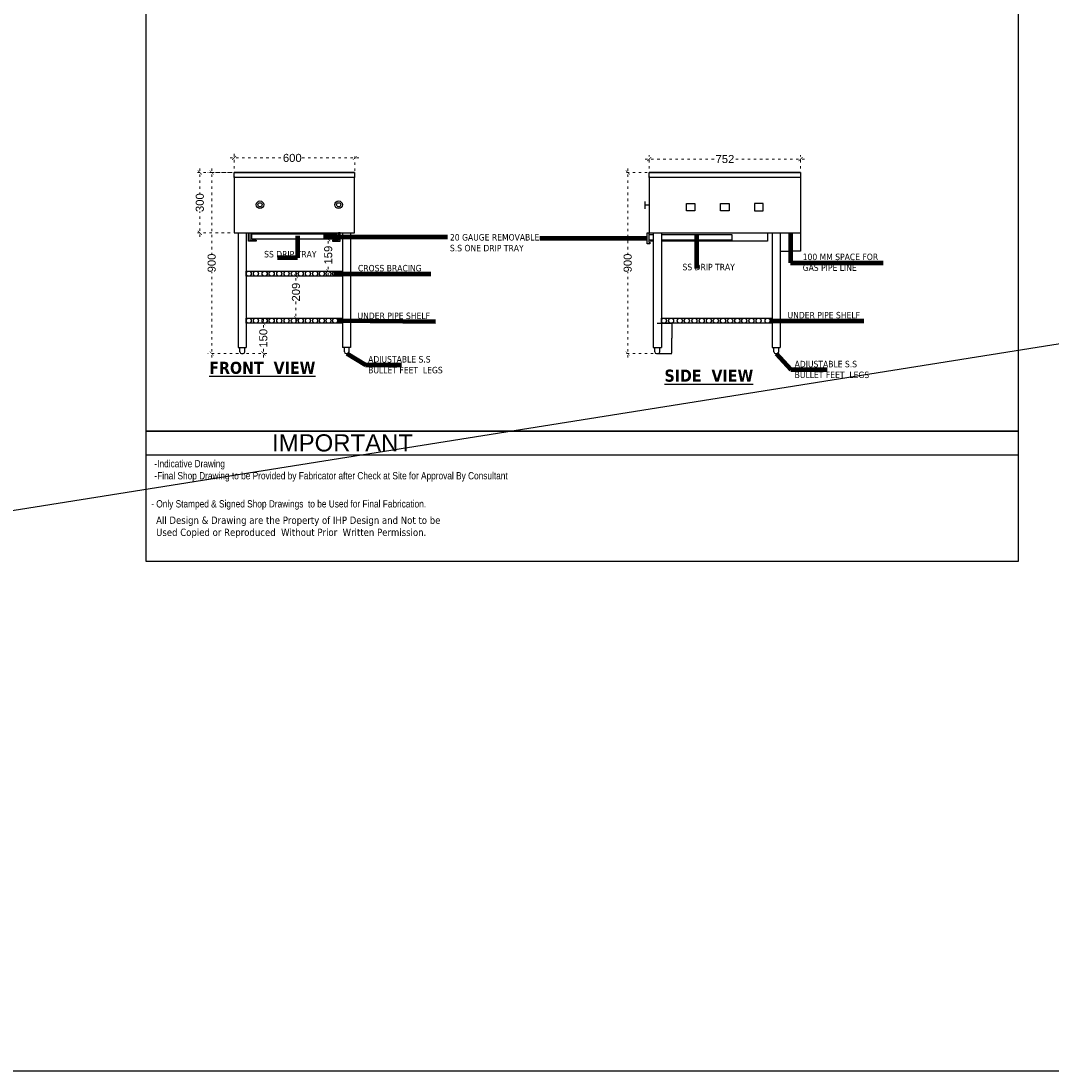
# Model space of a CAD drawing. Header units: millimetres. Extents: x 508219 to 745096, y 311341 to 352167.
# Tile 26 of 46: x 555716 to 560835, y 311341 to 316559. Entities that reach past the tile are written whole.
import ezdxf

# ---------------------------------------------------------------- set-up
doc = ezdxf.new("R2010")
doc.units = ezdxf.units.MM
doc.header["$PDMODE"] = 34
doc.linetypes.add('ACAD_ISO03W100', pattern=[30, 12, -18])
doc.layers.get('0').update_dxf_attribs({"color": 252})
doc.styles.get("Standard").update_dxf_attribs({"font": 'arial.ttf'})
doc.styles.add('style1', font='txt.shx')
doc.dimstyles.new('ISO-25', dxfattribs={"dimtxt": 40, "dimasz": 20, "dimexe": 20, "dimexo": 20, "dimtad": 0, "dimdec": 0, "dimdsep": 46, "dimtxsty": 'Standard', "dimblk": 'ARCHTICK', "dimcen": 2.5, "dimdle": 20, "dimadec": 0, "dimazin": 0, "dimtfac": 1, "dimtdec": 0, "dimtmove": 0, "dimatfit": 3, "dimfxl": 0, "dimlwd": 5, "dimlwe": 5, "dimarcsym": 0})
doc.dimstyles.get("Standard").update_dxf_attribs({"dimtxt": 0.18, "dimasz": 0.18, "dimexe": 0.18, "dimexo": 0.0625, "dimgap": 0.09, "dimtad": 0, "dimtih": 1, "dimtoh": 1, "dimdec": 4, "dimzin": 0, "dimdsep": 46, "dimtxsty": 'Standard', "dimcen": 0.09, "dimadec": 0, "dimazin": 0, "dimtfac": 1, "dimtdec": 4, "dimtofl": 0, "dimtmove": 0, "dimatfit": 3, "dimfxl": 0, "dimtolj": 1, "dimtzin": 0, "dimarcsym": 0})

# ---------------------------------------------------------------- blocks, each defined once
blk = doc.blocks.new('_ArchTick')
at = {"color": 0, "linetype": 'ByBlock', "const_width": 0.15}
blk.add_lwpolyline([(-0.5, -0.5), (0.5, 0.5)], dxfattribs=at)
blk = doc.blocks.new('*D51')
at = {"color": 0, "linetype": 'ACAD_ISO03W100', "lineweight": 5, "transparency": 16777216}
for p, q in [((556775.395621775, 315826.3844158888), (556775.395621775, 315898.5292414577)), ((557375.5236821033, 315813.8844158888), (557375.5236821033, 315898.5292414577)), ((556755.395621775, 315878.5292414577), (557019.6972502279, 315878.5292414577)), ((557395.5236821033, 315878.5292414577), (557109.4056404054, 315878.5292414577))]:
    blk.add_line(p, q, dxfattribs=at)
at = {"layer": 'DEFPOINTS', "color": 0, "transparency": 16777216}
for p in [(557375.5236821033, 315878.5292414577), (556775.395621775, 315806.3844158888), (557375.5236821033, 315793.8844158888)]:
    blk.add_point(p, dxfattribs=at)
at = {"color": 0, "lineweight": 5, "transparency": 16777216, "xscale": 20, "yscale": 20, "zscale": 20, "rotation": 180}
blk.add_blockref('_ArchTick', (556775.395621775, 315878.5292414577), dxfattribs=at)
at = {"color": 0, "lineweight": 5, "transparency": 16777216, "xscale": 20, "yscale": 20, "zscale": 20}
blk.add_blockref('_ArchTick', (557375.5236821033, 315878.5292414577), dxfattribs=at)
at = {"color": 0, "transparency": 16777216, "insert": (557064.5514453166, 315878.5292414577), "char_height": 40, "attachment_point": 5}
blk.add_mtext('600', dxfattribs=at)
blk = doc.blocks.new('*D52')
at = {"color": 0, "linetype": 'ACAD_ISO03W100', "lineweight": 5, "transparency": 16777216}
for p, q in [((558818.384376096, 315872.9815461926), (559170.0610561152, 315872.9815461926)), ((558838.384376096, 315826.3844158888), (558838.384376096, 315892.9815461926)), ((559610.6275724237, 315872.9815461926), (559258.9508924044, 315872.9815461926)), ((559590.6275724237, 315826.3844158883), (559590.6275724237, 315892.9815461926))]:
    blk.add_line(p, q, dxfattribs=at)
at = {"layer": 'DEFPOINTS', "color": 0, "transparency": 16777216}
for p in [(559590.6275724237, 315872.9815461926), (558838.384376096, 315806.3844158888), (559590.6275724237, 315806.3844158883)]:
    blk.add_point(p, dxfattribs=at)
at = {"color": 0, "lineweight": 5, "transparency": 16777216, "xscale": 20, "yscale": 20, "zscale": 20, "rotation": 180}
blk.add_blockref('_ArchTick', (558838.384376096, 315872.9815461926), dxfattribs=at)
at = {"color": 0, "lineweight": 5, "transparency": 16777216, "xscale": 20, "yscale": 20, "zscale": 20}
blk.add_blockref('_ArchTick', (559590.6275724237, 315872.9815461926), dxfattribs=at)
at = {"color": 0, "transparency": 16777216, "insert": (559214.5059742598, 315872.9815461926), "char_height": 40, "attachment_point": 5}
blk.add_mtext('752', dxfattribs=at)
blk = doc.blocks.new('*D53')
at = {"color": 0, "linetype": 'ACAD_ISO03W100', "lineweight": 5, "transparency": 16777216}
for p, q in [((556796.5380344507, 315806.3844158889), (556644.0408725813, 315806.3844158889)), ((556664.0408725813, 315826.3844158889), (556664.0408725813, 315401.1294704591)), ((556664.0408725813, 314886.3844158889), (556664.0408725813, 315311.6393613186)), ((556796.5380344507, 314906.3844158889), (556644.0408725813, 314906.3844158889))]:
    blk.add_line(p, q, dxfattribs=at)
at = {"layer": 'DEFPOINTS', "color": 0, "transparency": 16777216}
for p in [(556664.0408725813, 315806.3844158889), (556816.5380344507, 315806.3844158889), (556816.5380344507, 314906.3844158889)]:
    blk.add_point(p, dxfattribs=at)
at = {"color": 0, "lineweight": 5, "transparency": 16777216, "xscale": 20, "yscale": 20, "zscale": 20}
for p, rotation in [((556664.0408725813, 315806.3844158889), 90), ((556664.0408725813, 314906.3844158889), 270)]:
    blk.add_blockref('_ArchTick', p, dxfattribs=dict(at, rotation=rotation))
at = {"color": 0, "transparency": 16777216, "insert": (556664.0408725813, 315356.3844158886), "char_height": 40, "attachment_point": 5, "rotation": 90}
blk.add_mtext('900', dxfattribs=at)
blk = doc.blocks.new('*D47')
at = {"color": 0, "linetype": 'ACAD_ISO03W100', "lineweight": 5, "transparency": 16777216}
for p, q in [((558858.2670883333, 315806.3844158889), (558711.4733667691, 315806.3844158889)), ((558731.4733667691, 315826.3844158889), (558731.4733667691, 315401.1294704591)), ((558731.4733667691, 314886.3844158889), (558731.4733667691, 315311.6393613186)), ((558858.2670883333, 314906.3844158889), (558711.4733667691, 314906.3844158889))]:
    blk.add_line(p, q, dxfattribs=at)
at = {"layer": 'DEFPOINTS', "color": 0, "transparency": 16777216}
for p in [(558731.4733667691, 315806.3844158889), (558878.2670883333, 315806.3844158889), (558878.2670883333, 314906.3844158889)]:
    blk.add_point(p, dxfattribs=at)
at = {"color": 0, "lineweight": 5, "transparency": 16777216, "xscale": 20, "yscale": 20, "zscale": 20}
for p, rotation in [((558731.4733667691, 315806.3844158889), 90), ((558731.4733667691, 314906.3844158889), 270)]:
    blk.add_blockref('_ArchTick', p, dxfattribs=dict(at, rotation=rotation))
at = {"color": 0, "transparency": 16777216, "insert": (558731.4733667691, 315356.3844158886), "char_height": 40, "attachment_point": 5, "rotation": 90}
blk.add_mtext('900', dxfattribs=at)
blk = doc.blocks.new('*D44')
at = {"color": 0, "linetype": 'ACAD_ISO03W100', "lineweight": 5, "transparency": 16777216}
for p, q in [((556920.6792115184, 315077.3844158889), (556920.6792115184, 315025.2467965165)), ((556836.5380344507, 315057.3844158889), (556940.6792115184, 315057.3844158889)), ((556836.5380344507, 314907.3844158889), (556940.6792115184, 314907.3844158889)), ((556920.6792115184, 314887.3844158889), (556920.6792115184, 314939.5220352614))]:
    blk.add_line(p, q, dxfattribs=at)
at = {"layer": 'DEFPOINTS', "color": 0, "transparency": 16777216}
for p in [(556816.5380344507, 315057.3844158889), (556920.6792115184, 315057.3844158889), (556816.5380344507, 314907.3844158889)]:
    blk.add_point(p, dxfattribs=at)
at = {"color": 0, "lineweight": 5, "transparency": 16777216, "xscale": 20, "yscale": 20, "zscale": 20}
for p, rotation in [((556920.6792115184, 315057.3844158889), 90), ((556920.6792115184, 314907.3844158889), 270)]:
    blk.add_blockref('_ArchTick', p, dxfattribs=dict(at, rotation=rotation))
at = {"color": 0, "transparency": 16777216, "insert": (556920.6792115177, 314982.3844158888), "char_height": 40, "attachment_point": 5, "rotation": 90}
blk.add_mtext('150', dxfattribs=at)
blk = doc.blocks.new('*D45')
at = {"color": 0, "lineweight": -2, "transparency": 16777216}
for p, q in [((558878.3295883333, 315057.3844158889), (558951.4625277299, 315057.3844158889)), ((558951.2825277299, 315057.2044158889), (558951.2825277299, 314982.5663190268)), ((558951.2825277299, 314907.5644158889), (558951.2825277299, 314982.2025127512)), ((558878.3295883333, 314907.3844158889), (558951.4625277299, 314907.3844158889))]:
    blk.add_line(p, q, dxfattribs=at)
at = {"color": 0, "transparency": 16777216}
for points in [[(558951.2525277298, 315057.2044158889), (558951.3125277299, 315057.2044158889), (558951.2825277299, 315057.3844158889)], [(558951.2525277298, 314907.5644158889), (558951.3125277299, 314907.5644158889), (558951.2825277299, 314907.3844158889)]]:
    blk.add_solid(points, dxfattribs=at)
at = {"layer": 'DEFPOINTS', "color": 0, "transparency": 16777216}
for p in [(558878.2670883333, 315057.3844158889), (558951.2825277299, 315057.3844158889), (558878.2670883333, 314907.3844158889)]:
    blk.add_point(p, dxfattribs=at)
at = {"color": 0, "transparency": 16777216, "insert": (558951.2825277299, 314982.3844158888), "char_height": 0.18, "attachment_point": 5}
blk.add_mtext('\\A1;150.0000', dxfattribs=at)
blk = doc.blocks.new('*D48')
at = {"color": 0, "lineweight": -2, "transparency": 16777216}
for p, q in [((559489.6275724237, 315505.3219158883), (559489.6275724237, 315415.4578131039)), ((559589.6275724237, 315506.3219158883), (559589.6275724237, 315415.4578131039)), ((559489.8075724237, 315415.6378131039), (559539.0328725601, 315415.6378131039)), ((559589.4475724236, 315415.6378131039), (559540.2222722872, 315415.6378131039))]:
    blk.add_line(p, q, dxfattribs=at)
at = {"color": 0, "transparency": 16777216}
for points in [[(559489.8075724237, 315415.6678131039), (559489.8075724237, 315415.6078131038), (559489.6275724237, 315415.6378131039)], [(559589.4475724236, 315415.6678131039), (559589.4475724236, 315415.6078131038), (559589.6275724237, 315415.6378131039)]]:
    blk.add_solid(points, dxfattribs=at)
at = {"layer": 'DEFPOINTS', "color": 0, "transparency": 16777216}
for p in [(559489.6275724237, 315505.3844158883), (559589.6275724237, 315506.3844158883), (559489.6275724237, 315415.6378131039)]:
    blk.add_point(p, dxfattribs=at)
at = {"color": 0, "transparency": 16777216, "insert": (559539.6275724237, 315415.6378131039), "char_height": 0.18, "attachment_point": 5}
blk.add_mtext('\\A1;100.0000', dxfattribs=at)
blk = doc.blocks.new('*D49')
at = {"color": 0, "linetype": 'ACAD_ISO03W100', "lineweight": 5, "transparency": 16777216}
for p, q in [((557083.0073836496, 315311.1303313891), (557083.0073836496, 315256.9526328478)), ((557094.9596519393, 315291.1303313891), (557103.0073836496, 315291.1303313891)), ((557083.0073836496, 315062.3844158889), (557083.0073836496, 315166.5621144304)), ((557094.9596519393, 315082.3844158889), (557103.0073836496, 315082.3844158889))]:
    blk.add_line(p, q, dxfattribs=at)
at = {"layer": 'DEFPOINTS', "color": 0, "transparency": 16777216}
for p in [(557074.9596519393, 315291.1303313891), (557083.0073836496, 315291.1303313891), (557074.9596519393, 315082.3844158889)]:
    blk.add_point(p, dxfattribs=at)
at = {"color": 0, "lineweight": 5, "transparency": 16777216, "xscale": 20, "yscale": 20, "zscale": 20}
for p, rotation in [((557083.0073836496, 315291.1303313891), 90), ((557083.0073836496, 315082.3844158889), 270)]:
    blk.add_blockref('_ArchTick', p, dxfattribs=dict(at, rotation=rotation))
at = {"color": 0, "transparency": 16777216, "insert": (557083.0073836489, 315211.7573736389), "char_height": 40, "attachment_point": 5, "rotation": 90}
blk.add_mtext('209', dxfattribs=at)
blk = doc.blocks.new('*D46')
at = {"color": 0, "linetype": 'ACAD_ISO03W100', "lineweight": 5, "transparency": 16777216}
for p, q in [((557243.2900489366, 315494.8762468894), (557243.2900489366, 315438.4748102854)), ((557243.2900489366, 315296.1303313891), (557243.2900489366, 315352.5317679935))]:
    blk.add_line(p, q, dxfattribs=at)
at = {"layer": 'DEFPOINTS', "color": 0, "transparency": 16777216}
for p in [(557243.2900489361, 315474.8762468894), (557243.2900489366, 315474.8762468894), (557243.2900489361, 315316.1303313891)]:
    blk.add_point(p, dxfattribs=at)
at = {"color": 0, "lineweight": 5, "transparency": 16777216, "xscale": 20, "yscale": 20, "zscale": 20}
for p, rotation in [((557243.2900489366, 315474.8762468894), 90), ((557243.2900489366, 315316.1303313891), 270)]:
    blk.add_blockref('_ArchTick', p, dxfattribs=dict(at, rotation=rotation))
at = {"color": 0, "transparency": 16777216, "insert": (557243.2900489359, 315395.5032891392), "char_height": 40, "attachment_point": 5, "rotation": 90}
blk.add_mtext('159', dxfattribs=at)
blk = doc.blocks.new('*D50')
at = {"color": 0, "linetype": 'ACAD_ISO03W100', "lineweight": 5, "transparency": 16777216}
for p, q in [((556755.3956217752, 315806.3844158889), (556585.0993939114, 315806.3844158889)), ((556605.0993939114, 315826.3844158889), (556605.0993939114, 315701.1158278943)), ((556605.0993939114, 315486.3844158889), (556605.0993939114, 315611.6530038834)), ((556755.3956217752, 315506.3844158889), (556585.0993939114, 315506.3844158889))]:
    blk.add_line(p, q, dxfattribs=at)
at = {"layer": 'DEFPOINTS', "color": 0, "transparency": 16777216}
for p in [(556605.0993939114, 315806.3844158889), (556775.3956217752, 315806.3844158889), (556775.3956217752, 315506.3844158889)]:
    blk.add_point(p, dxfattribs=at)
at = {"color": 0, "lineweight": 5, "transparency": 16777216, "xscale": 20, "yscale": 20, "zscale": 20}
for p, rotation in [((556605.0993939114, 315806.3844158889), 90), ((556605.0993939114, 315506.3844158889), 270)]:
    blk.add_blockref('_ArchTick', p, dxfattribs=dict(at, rotation=rotation))
at = {"color": 0, "transparency": 16777216, "insert": (556605.0993939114, 315656.3844158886), "char_height": 40, "attachment_point": 5, "rotation": 90}
blk.add_mtext('300', dxfattribs=at)

msp = doc.modelspace()

# ---------------------------------------------------------------- linework, layer by layer
at = {"ltscale": 0.5}
msp.add_line((607474.4999475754, 322381.8203052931), (538207.0119195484, 311341.1046838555), dxfattribs=at)
at = {"color": 6, "linetype": 'ByBlock'}
for p, q in [((557374.5236821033, 315806.3844158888), (556775.395621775, 315806.3844158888)), ((559589.6275724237, 315806.3844158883), (558838.384376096, 315806.3844158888)), ((559589.6275724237, 315781.3844158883), (559589.6275724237, 315506.3844158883)), ((558816.2005637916, 315662.5709619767), (558816.2005637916, 315625.1978698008)), ((558838.384376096, 315643.8844158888), (558816.2005637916, 315643.8844158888)), ((556795.4656237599, 315505.3844158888), (556795.4656237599, 314936.8908189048)), ((556835.6056277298, 315505.3844158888), (556835.6056277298, 314936.8908189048)), ((557314.3136761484, 315505.3844158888), (557314.3136761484, 314936.8908189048)), ((557354.4536801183, 315505.3844158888), (557354.4536801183, 314936.8908189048)), ((558858.4543780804, 315505.3844158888), (558858.4543780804, 314936.8908189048)), ((558898.5943820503, 315505.3844158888), (558898.5943820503, 314936.8908189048)), ((559449.4875684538, 315505.3844158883), (559449.4875684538, 314936.8908189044)), ((559489.6275724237, 315505.3844158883), (559489.6275724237, 314936.8908189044)), ((556795.4656237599, 314936.8908189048), (556835.6056277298, 314936.8908189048)), ((556804.496033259, 314914.4124166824), (556804.496033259, 314936.8908189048)), ((556812.5240340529, 314906.3844158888), (556820.5520348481, 314906.3844158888)), ((556828.580035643, 314914.4124166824), (556828.580035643, 314936.8908189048)), ((557354.4536801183, 314936.8908189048), (557314.3136761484, 314936.8908189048)), ((557323.7651558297, 314914.4124166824), (557323.7651558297, 314936.8908189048)), ((557331.7931566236, 314906.3844158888), (557339.8211574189, 314906.3844158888)), ((557347.8491582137, 314914.4124166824), (557347.8491582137, 314936.8908189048)), ((558858.4543780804, 314936.8908189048), (558898.5943820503, 314936.8908189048)), ((558866.2250871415, 314914.4124166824), (558866.2250871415, 314936.8908189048)), ((558874.2530879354, 314906.3844158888), (558882.2810887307, 314906.3844158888)), ((558890.3090895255, 314914.4124166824), (558890.3090895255, 314936.8908189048)), ((559449.4875684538, 314936.8908189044), (559489.6275724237, 314936.8908189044)), ((559458.0023075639, 314914.412416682), (559458.0023075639, 314936.8908189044)), ((559466.0302633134, 314906.3844158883), (559474.0582641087, 314906.3844158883)), ((559482.0863099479, 314914.412416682), (559482.0863099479, 314936.8908189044))]:
    msp.add_line(p, q, dxfattribs=at)
at = {"color": 5, "linetype": 'ByBlock'}
for p, q in [((560671.9285712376, 314520.4695144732), (556338.8500234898, 314520.4695144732)), ((557649.4451269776, 314401.1703644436), (556338.8506966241, 314401.1703644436))]:
    msp.add_line(p, q, dxfattribs=at)
at = {"ltscale": 0.5}
msp.add_lwpolyline([(538207.0119195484, 322381.8203052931), (607474.4999475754, 322381.8203052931), (607474.4999475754, 311341.1046838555), (538207.0119195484, 311341.1046838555)], close=True, dxfattribs=at)
at = {"color": 5, "linetype": 'ByBlock'}
for points in [[(556338.8493503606, 318955.233730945), (560671.928571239, 318955.233730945), (560671.928571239, 313873.4887925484), (556338.8493503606, 313873.4887925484)], [(556338.8493503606, 318955.233730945), (560671.928571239, 318955.233730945), (560671.928571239, 313873.4887925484), (556338.8493503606, 313873.4887925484)], [(556338.8493503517, 318955.233730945), (560671.9285712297, 318955.233730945), (560671.9285712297, 313873.4887925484), (556338.8493503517, 313873.4887925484)], [(556338.8493503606, 318955.233730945), (560671.9285712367, 318955.233730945), (560671.9285712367, 313873.4887925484), (556338.8493503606, 313873.4887925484)], [(556338.8493503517, 318955.233730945), (560671.9285712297, 318955.233730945), (560671.9285712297, 313873.4887925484), (556338.8493503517, 313873.4887925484)], [(556338.8506966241, 314520.4695144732), (560671.9285712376, 314520.4695144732), (560671.9285712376, 314401.1703644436), (556338.8506966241, 314401.1703644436)]]:
    msp.add_lwpolyline(points, close=True, dxfattribs=at)
at = {"color": 6, "linetype": 'ByBlock'}
for points in [[(556775.395621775, 315806.3844158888), (557374.5236821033, 315806.3844158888), (557374.5236821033, 315781.3844158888), (556775.395621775, 315781.3844158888)], [(558838.384376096, 315806.3844158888), (559589.5918270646, 315806.3844158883), (559589.5918270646, 315781.3844158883), (558838.384376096, 315781.3844158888)], [(559023.162789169, 315652.8148759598), (559065.7289843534, 315652.8148759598), (559065.7289843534, 315616.0622564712), (559023.162789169, 315616.0622564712)], [(559192.7050039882, 315652.8148759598), (559235.2711991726, 315652.8148759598), (559235.2711991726, 315616.0622564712), (559192.7050039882, 315616.0622564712)], [(559404.8134139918, 315652.8148759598), (559362.2472188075, 315652.8148759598), (559362.2472188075, 315616.0622564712), (559404.8134139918, 315616.0622564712)], [(556863.1156850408, 315500.9012391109), (557285.9190872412, 315500.9012391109), (557285.9190872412, 315474.8762468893), (556863.1156850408, 315474.8762468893)], [(556835.6056277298, 315316.130331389), (557314.3136761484, 315316.130331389), (557314.3136761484, 315291.130331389), (556835.6056277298, 315291.130331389)], [(556835.6056277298, 315082.3844158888), (557314.3136761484, 315082.3844158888), (557314.3136761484, 315057.3844158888), (556835.6056277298, 315057.3844158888)], [(558898.5943820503, 315082.3844158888), (559449.4875684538, 315082.3844158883), (559449.4875684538, 315057.3844158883), (558898.5943820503, 315057.3844158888)]]:
    msp.add_lwpolyline(points, close=True, dxfattribs=at)
for points in [[(556775.395621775, 315786.314413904), (556775.395621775, 315506.3844158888), (557374.5236821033, 315506.3844158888), (557374.5236821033, 315781.3844158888), (556775.395621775, 315781.3844158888)], [(558838.384376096, 315786.314413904), (558838.384376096, 315506.3844158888), (559589.6275724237, 315506.3844158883)], [(559589.5918270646, 315781.3844158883), (558838.384376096, 315781.3844158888)], [(556846.9638920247, 315506.3844158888), (556854.4014314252, 315506.3844158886), (556854.4014314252, 315469.5943215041)], [(556854.4014314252, 315469.5943215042), (556885.2598856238, 315469.5943215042), (556885.2598856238, 315464.5167166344), (556846.9638920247, 315464.5167166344), (556846.9638920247, 315506.3844158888)], [(557294.6333408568, 315469.5943215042), (557263.7748866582, 315469.5943215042), (557263.7748866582, 315464.5167166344), (557302.0708802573, 315464.5167166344), (557302.0708802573, 315506.3844158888)], [(557302.0708802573, 315506.3844158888), (557294.6333408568, 315506.3844158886), (557294.6333408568, 315469.5943215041)], [(558835.8352024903, 315505.6969690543), (558835.8352024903, 315459.3933029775), (558841.176401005, 315459.3933029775), (558841.176401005, 315451.0266405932), (558827.4685401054, 315451.0266405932), (558827.4685401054, 315505.6969690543), (559426.071856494, 315505.6969690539)], [(558835.8352024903, 315497.33030667), (558858.4543780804, 315497.33030667)], [(559426.071856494, 315505.6969690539), (559426.071856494, 315464.5167166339), (558898.5943820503, 315464.5167166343)], [(558898.5943820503, 315497.33030667), (559248.737757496, 315497.3303066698), (559248.737757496, 315470.0816204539), (558898.5943820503, 315470.0816204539)], [(558858.4543780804, 315470.0816204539), (558835.8352024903, 315470.0816204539)], [(558858.4543780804, 315464.5167166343), (558843.8670525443, 315464.5167166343)]]:
    msp.add_lwpolyline(points, dxfattribs=at)
for centre, radius in [((556904.1003998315, 315645.9214858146), 18.68654608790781), ((556904.1003998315, 315645.9214858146), 10.34975277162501), ((557294.6874573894, 315645.9214858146), 18.68654608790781), ((557294.6874573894, 315645.9214858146), 10.34975277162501)]:
    msp.add_circle(centre, radius, dxfattribs=at)
at = {"color": 6}
for centre in [(556848.2739702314, 315303.4546875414), (556884.1033363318, 315303.4546875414), (556927.287510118, 315303.4546875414), (556962.1058463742, 315303.4546875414), (557000.0280979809, 315303.4546875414), (557036.507227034, 315303.4546875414), (557072.1192361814, 315303.4546875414), (557106.5164762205, 315303.4546875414), (557142.0683923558, 315303.4546875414), (557177.6207536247, 315303.4546875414), (557211.7268764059, 315303.4546875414), (557244.612888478, 315303.4546875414), (557277.2019965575, 315303.4546875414), (556848.2751878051, 315069.8844158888), (556884.1045539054, 315069.8844158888), (556927.2887276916, 315069.8844158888), (556962.1070639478, 315069.8844158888), (557000.0293155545, 315069.8844158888), (557036.5084446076, 315069.8844158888), (557072.1204537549, 315069.8844158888), (557106.5176937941, 315069.8844158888), (557142.0696099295, 315069.8844158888), (557177.6219711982, 315069.8844158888), (557211.7280939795, 315069.8844158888), (557244.6141060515, 315069.8844158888), (557277.2032141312, 315069.8844158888), (558911.262724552, 315069.7087720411), (558947.0920906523, 315069.7087720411), (558990.2762644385, 315069.7087720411), (559025.0946006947, 315069.7087720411), (559063.0168523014, 315069.7087720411), (559099.4959813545, 315069.7087720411), (559135.1079905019, 315069.7087720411), (559169.505230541, 315069.7087720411), (559205.0571466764, 315069.7087720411), (559240.6095079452, 315069.7087720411), (559276.2215170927, 315069.7087720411), (559310.6187571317, 315069.7087720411), (559346.1706732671, 315069.7087720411), (559381.723034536, 315069.7087720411), (559426.7950213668, 315069.7087720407)]:
    msp.add_circle(centre, 12.66956007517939, dxfattribs=at)
at = {"color": 6, "linetype": 'ByBlock'}
for centre, start, end in [((556812.5240340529, 314914.4124166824), 180, 270), ((556820.5520348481, 314914.4124166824), 270, 0), ((557331.7931566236, 314914.4124166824), 180, 270), ((557339.8211574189, 314914.4124166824), 270, 0), ((558874.2530879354, 314914.4124166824), 180, 270), ((558882.2810887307, 314914.4124166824), 270, 0), ((559466.0303083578, 314914.412416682), 180, 270), ((559474.0583091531, 314914.412416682), 270, 0)]:
    msp.add_arc(centre, 8.028000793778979, start, end, dxfattribs=at)

# ---------------------------------------------------------------- texts
at = {"color": 6, "linetype": 'ByBlock', "style": 'style1'}
for s, insert, char_height, width, attachment_point in [('{\\fTahoma|b0|i0|c0|p34;20 GAUGE REMOVABLE \\PS.S ONE DRIP TRAY }', (557848.0616524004, 315500.2325736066), 32.11200317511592, 682.7751138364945, 1), ('{\\fTahoma|b0|i0|c0|p34;SS DRIP TRAY }', (556924.658229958, 315416.4252330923), 32.11200317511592, 682.7751138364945, 1), ('{\\fTahoma|b0|i0|c0|p34;100 MM SPACE FOR GAS PIPE LINE }', (559601.0237646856, 315402.9904115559), 32.11200317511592, 426.8414511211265, 1), ('{\\fTahoma|b0|i0|c0|p34;CROSS BRACING }', (557390.9935281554, 315346.919991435), 32.11200317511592, 682.7751138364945, 1), ('{\\fTahoma|b0|i0|c0|p34;SS DRIP TRAY }', (559003.6914789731, 315352.5895650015), 32.11200317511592, 834.854504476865, 1), ('{\\fTahoma|b0|i0|c0|p34;UNDER PIPE SHELF}', (557389.0880687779, 315110.0394020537), 32.11200317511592, 682.7751138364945, 1), ('{\\fTahoma|b0|i0|c0|p34;UNDER PIPE SHELF}', (559526.026875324, 315113.3590398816), 32.11200317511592, 682.7751138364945, 1), ('{\\fTahoma|b1|i0|c0|p34;\\LFRONT  VIEW}', (557179.1986422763, 314865.6665746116), 60, 1038.183639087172, 3), ('{\\fTahoma|b0|i0|c0|p34;ADJUSTABLE S.S \\PBULLET FEET  LEGS}', (557441.6884444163, 314893.9872940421), 32.11200317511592, 682.7751138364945, 1), ('{\\fTahoma|b0|i0|c0|p34;ADJUSTABLE S.S \\PBULLET FEET  LEGS}', (559560.9864067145, 314870.3330322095), 32.11200317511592, 682.7751138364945, 1), ('{\\fTahoma|b1|i0|c0|p34;\\LSIDE  VIEW}', (559355.3364880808, 314826.7469328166), 60, 1038.183639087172, 3)]:
    msp.add_mtext(s, dxfattribs=dict(at, insert=insert, char_height=char_height, width=width, attachment_point=attachment_point))
at = {"color": 5, "linetype": 'ByBlock', "attachment_point": 1}
for s, insert, char_height, width in [('IMPORTANT', (556964.0230079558, 314505.1955261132), 85.16603982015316, 1210.304843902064), ('{\\fTechnic|b0|i0|c2|p2;- Only Stamped & Signed Shop Drawings  to be Used for Final Fabrication.}', (556363.4820453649, 314177.7032868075), 36, 1988.238406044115)]:
    msp.add_mtext(s, dxfattribs=dict(at, insert=insert, char_height=char_height, width=width))
at = {"color": 5, "linetype": 'ByBlock', "attachment_point": 1, "style": 'style1'}
for s, insert, char_height, width in [('{\\fTechnic|b0|i0|c2|p2;-Indicative Drawing\\P-Final Shop Drawing to be Provided by Fabricator after Check at Site for Approval By Consultant}', (556379.4198850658, 314377.3549094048), 36, 1767.082790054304), ('{\\fTahoma|b0|i0|c0|p34;\\H1.44x;All Design & Drawing are the Property of IHP Design and Not to be Used Copied or Reproduced  Without Prior  Written Permission\\fTahoma|b1|i0|c0|p34;\\H0.69444x;. }', (556387.8460333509, 314096.1836808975), 25, 1481.326179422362)]:
    msp.add_mtext(s, dxfattribs=dict(at, insert=insert, char_height=char_height, width=width))

# ---------------------------------------------------------------- dimensions: what is measured, and where the dimension line sits
at = {"color": 6}
dim = msp.add_linear_dim(base=(557375.5236821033, 315878.5292414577), p1=(556775.395621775, 315806.3844158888), p2=(557375.5236821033, 315793.8844158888), dimstyle='ISO-25', override={"dimtmove": 1}, dxfattribs=at)
dim.commit()
dim.dimension.update_dxf_attribs({"geometry": '*D51', "text_midpoint": (557064.5514453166, 315878.5292414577), "dimtype": 160})
dim = msp.add_linear_dim(base=(559590.6275724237, 315872.9815461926), p1=(558838.384376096, 315806.3844158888), p2=(559590.6275724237, 315806.3844158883), dimstyle='ISO-25', override={"dimtmove": 1}, dxfattribs=at)
dim.commit()
dim.dimension.update_dxf_attribs({"geometry": '*D52', "text_midpoint": (559214.5059742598, 315872.9815461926)})
for base, p1, p2, picture, middle in [((556605.0993939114, 315806.3844158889), (556775.395621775, 315506.3844158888), (556775.395621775, 315806.3844158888), '*D50', (556605.0993939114, 315656.3844158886)), ((556664.0408725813, 315806.3844158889), (556816.5380344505, 314906.3844158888), (556816.5380344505, 315806.3844158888), '*D53', (556664.0408725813, 315356.3844158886)), ((558731.4733667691, 315806.3844158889), (558878.267088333, 314906.3844158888), (558878.267088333, 315806.3844158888), '*D47', (558731.4733667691, 315356.3844158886))]:
    dim = msp.add_linear_dim(base=base, p1=p1, p2=p2, angle=90, dimstyle='ISO-25', override={"dimtmove": 1}, dxfattribs=at)
    dim.commit()
    dim.dimension.update_dxf_attribs({"geometry": picture, "text_midpoint": middle})
for base, p1, p2, picture, middle in [((557243.2900489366, 315474.8762468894), (557243.2900489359, 315316.130331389), (557243.2900489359, 315474.8762468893), '*D46', (557243.2900489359, 315395.5032891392)), ((557083.0073836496, 315291.1303313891), (557074.9596519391, 315082.3844158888), (557074.9596519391, 315291.130331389), '*D49', (557083.0073836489, 315211.7573736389)), ((556920.6792115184, 315057.3844158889), (556816.5380344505, 314907.3844158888), (556816.5380344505, 315057.3844158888), '*D44', (556920.6792115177, 314982.3844158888))]:
    dim = msp.add_linear_dim(base=base, p1=p1, p2=p2, angle=90, dimstyle='ISO-25', override={"dimtmove": 1}, dxfattribs=at)
    dim.commit()
    dim.dimension.update_dxf_attribs({"geometry": picture, "text_midpoint": middle, "dimtype": 160})
dim = msp.add_linear_dim(base=(559489.6275724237, 315415.6378131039), p1=(559589.6275724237, 315506.3844158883), p2=(559489.6275724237, 315505.3844158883), dimstyle='Standard', dxfattribs=at)
dim.commit()
dim.dimension.update_dxf_attribs({"geometry": '*D48', "text_midpoint": (559539.6275724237, 315415.6378131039), "dimtype": 160})
dim = msp.add_linear_dim(base=(558951.2825277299, 315057.3844158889), p1=(558878.267088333, 314907.3844158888), p2=(558878.267088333, 315057.3844158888), angle=90, dimstyle='Standard', dxfattribs=at)
dim.commit()
dim.dimension.update_dxf_attribs({"geometry": '*D45', "text_midpoint": (558951.2825277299, 314982.3844158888), "dimtype": 160})

# ---------------------------------------------------------------- leaders
at = {"color": 6, "linetype": 'ByBlock'}
for points, override in [([(557090.7346446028, 315491.4987001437), (557090.7346446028, 315382.106592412), (556990.9089983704, 315382.106592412)], {"dimasz": 25, "dimexe": 0, "dimexo": 0, "dimgap": 25, "dimtad": 0, "dimclrd": 6, "dimclre": 0, "dimfxl": 0, "dimlwd": 65535, "dimarcsym": 1}), ([(559073.6660697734, 315497.3303066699), (559073.6660697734, 315328.7203941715)], {"dimasz": 25, "dimexe": 0, "dimexo": 0, "dimgap": 25, "dimtad": 0, "dimclrd": 6, "dimclre": 0, "dimfxl": 0, "dimlwd": 65535, "dimarcsym": 1}), ([(559540.3818211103, 315506.3844158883), (559540.3818211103, 315357.5546601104), (560001.5084695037, 315357.5546601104)], {"dimasz": 25, "dimexe": 0, "dimexo": 0, "dimgap": 25, "dimtad": 0, "dimclrd": 6, "dimclre": 0, "dimfxl": 0, "dimlwd": 65535, "dimarcsym": 1}), ([(557270.9701842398, 315301.8803154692), (557753.8110275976, 315301.8803154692)], {"dimasz": 25, "dimexe": 0, "dimexo": 0, "dimgap": 25, "dimtad": 0, "dimclrd": 6, "dimclre": 0, "dimfxl": 0, "dimlwd": 65535, "dimarcsym": 1}), ([(557289.761698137, 315070.0841378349), (557776.3730506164, 315065.9391675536)], {"dimasz": 25, "dimexe": 0, "dimexo": 0, "dimgap": 25, "dimtad": 0, "dimclrd": 6, "dimclre": 0, "dimfxl": 0, "dimlwd": 65535, "dimarcsym": 1}), ([(559438.5190620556, 315068.3193639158), (559905.3121247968, 315068.3193639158)], {"dimasz": 25, "dimexe": 0, "dimexo": 0, "dimgap": 25, "dimtad": 0, "dimclrd": 6, "dimclre": 0, "dimfxl": 0, "dimlwd": 65535, "dimarcsym": 1}), ([(557335.8071570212, 314907.3844158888), (557427.9073891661, 314850.4921537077), (557607.6058245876, 314850.4921537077)], {"dimasz": 25, "dimclrd": 6, "dimlwd": 65535}), ([(559470.0442637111, 314907.3844158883), (559542.6771560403, 314826.8378918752), (559722.3755914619, 314826.8378918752)], {"dimasz": 25, "dimclrd": 6, "dimlwd": 65535})]:
    msp.add_leader(points, dimstyle='Standard', override=override, dxfattribs=at)
at = {"color": 6}
for points in [[(557220.2512997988, 315485.8507185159), (557836.1032871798, 315485.8507185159)], [(558827.4685401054, 315478.3618048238), (558294.693492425, 315478.3618048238)]]:
    msp.add_leader(points, dimstyle='Standard', override={"dimasz": 25, "dimgap": 0.09, "dimtad": 0, "dimclrd": 6, "dimlwd": 65535}, dxfattribs=at)

doc.saveas('drawing.dxf')
